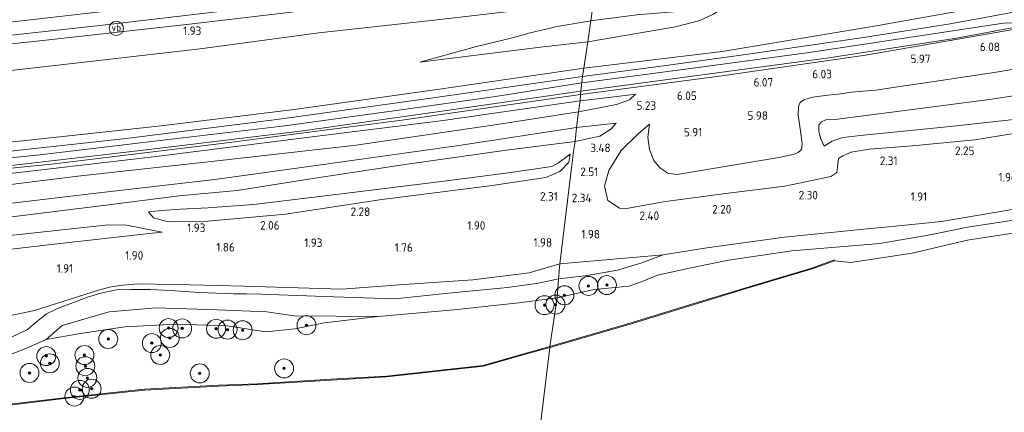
# Model space of a CAD drawing. Extents: x 130905 to 137824, y 412333 to 417928.
# Tile 13 of 256: x 131547 to 131755, y 413218 to 413301. Entities that reach past the tile are written whole.
import ezdxf
from ezdxf.enums import TextEntityAlignment as Align
from ezdxf.lldxf.tags import DXFTag

# ---------------------------------------------------------------- set-up
doc = ezdxf.new("R2010")
doc.units = 0
for name, color, linetype, lineweight in [('B-ME-GR-BOOM-S', 90, 'Continuous', 25), ('B-ME-GR-GRAS-GV', 60, 'Continuous', 13), ('B-ME-GR-MOERAS-GV', 120, 'Continuous', 13), ('B-ME-GW-TALUD_KRUIN-G', 90, 'Continuous', 18), ('B-ME-GW-TALUD_TEEN-G', 90, 'Continuous', 18), ('B-ME-IE-MEUBILAIR_WEGMEUBILAIR-S', 7, 'Continuous', 25), ('B-ME-IE-TERREINAFSCHEIDING_KUNSTMATIG_HEKWERK-G', 20, 'IE-TERREINAFSCHEIDING-KUNSTMATIG', 18), ('B-ME-OB-BESCHOEIING-GV', 7, 'Continuous', 18), ('B-ME-OB-OEVERVOORZIENING-G', 7, 'Continuous', 18), ('B-ME-OG-WATER_KANAAL-GV', 120, 'Continuous', 18), ('B-ME-VH-VERHARDING_ASFALT-GV', 252, 'Continuous', 18), ('B-ME-VH-VERHARDING_HALFVERHARDING-GV', 252, 'Continuous', 18), ('B-ME-WH-WINTERBED-G', 150, 'WH-WINTERBED', 18), ('X-XX-AL-HOOGTELABEL-S', 7, 'Continuous', 25)]:
    doc.layers.add(name, color=color, linetype=linetype, lineweight=lineweight)
doc.styles.add('NLCS-ISO', font='NLCS-ISO.ttf')
doc.styles.add('NLCS-ISO-ANNOTATIVE-T18', font='NLCS-ISO.ttf', dxfattribs={"height": 1.8})
doc.styles.get("Standard").update_dxf_attribs({"font": 'arial.ttf'})
doc.linetypes.add('IE-TERREINAFSCHEIDING-KUNSTMATIG', pattern='A,4,[82,NLCS.SHX,S=0.75,R=90,X=0,Y=0],4,-2', length=10)
tags = doc.linetypes.add('WH-WINTERBED', pattern='A,6,-3.5,["WB",Standard,S=1.8,R=0,X=-1.5,Y=-0.9],-3.5,6,-3.5,6,-3.5,6,-3.5,6,-3.5', length=51).pattern_tags.tags
tags[6] = DXFTag(74, 10)

# ---------------------------------------------------------------- blocks, each defined once
blk = doc.blocks.new('SAL-HOOGTELABEL-SO')
at = {"color": 0, "linetype": 'ByBlock', "lineweight": -2, "style": 'NLCS-ISO-ANNOTATIVE-T18'}
blk.add_attdef('HOOGTE', text='', height=1.8, dxfattribs=at).set_placement((2.79, 0), align=Align.RIGHT)
blk = doc.blocks.new('SIE-WEG_PAAL_VERKEERSBORD-SO')
at = {"color": 0, "linetype": 'ByBlock', "lineweight": 18}
blk.add_circle((0, 0), 1.5, dxfattribs=at)
at = {"color": 0, "linetype": 'ByBlock', "lineweight": 18, "style": 'NLCS-ISO'}
blk.add_text('vb', height=1.5, dxfattribs=at).set_placement((0, 0.13), align=Align.MIDDLE_CENTER)
blk = doc.blocks.new('SGR-BOOM_01-SO')
at = {"linetype": 'ByBlock', "lineweight": 18}
h = blk.add_hatch(color=0, dxfattribs=at)
h.dxf.hatch_style = 1
edge = h.paths.add_edge_path()
edge.add_arc((0, 0), 0.25, 0, 360)
at = {"color": 0, "linetype": 'ByBlock', "lineweight": 18}
for radius in [2, 0.25]:
    blk.add_circle((0, 0), radius, dxfattribs=at)

msp = doc.modelspace()

# ---------------------------------------------------------------- linework, layer by layer
at = {"layer": 'B-ME-GR-GRAS-GV'}
for points in [[(131370.188, 413281.566, 1.285), (131393.477, 413283.21, 1.266), (131416.767, 413284.853, 1.246), (131440.678, 413287.262, 1.262), (131464.588, 413289.672, 1.278), (131489.165, 413292.129, 1.301), (131513.741, 413294.587, 1.324), (131538.828, 413297.322, 1.333), (131563.916, 413300.058, 1.342), (131585.562, 413302.571, 1.375), (131607.208, 413305.084, 1.408), (131637.283, 413308.181, 1.407), (131645.977, 413307.314, 1.695), (131641.702, 413307, 1.866), (131606.751, 413303.138, 1.614), (131582.21, 413300.285, 1.504), (131552.551, 413296.95, 1.494), (131516.163, 413293.063, 1.494), (131486.244, 413289.916, 1.494), (131453.943, 413286.677, 1.494), (131418.63, 413283.569, 1.494), (131379.955, 413280.557, 1.494), (131359.166, 413279.204, 1.488)], [(131359.166, 413279.204, 1.488), (131379.955, 413280.557, 1.494), (131418.63, 413283.569, 1.494), (131453.943, 413286.677, 1.494), (131486.244, 413289.916, 1.494), (131516.163, 413293.063, 1.494), (131552.551, 413296.95, 1.494), (131582.21, 413300.285, 1.504), (131606.751, 413303.138, 1.614), (131641.702, 413307, 1.866), (131645.977, 413307.314, 1.695), (131668.042, 413305.112, 2.449), (131653.889, 413303.425, 2.422), (131633.764, 413301.113, 2.174), (131610.083, 413298.526, 2.103), (131585.061, 413295.133, 2.007), (131555.669, 413291.76, 1.876), (131528.106, 413288.674, 1.986), (131499.848, 413286.532, 1.879), (131475.561, 413284.592, 1.726), (131451.108, 413282.218, 1.776), (131424.707, 413279.813, 1.703), (131394.466, 413276.774, 1.79), (131362.099, 413274.42, 1.841)], [(131575.092, 413304.221, 1.27), (131541.236, 413300.297, 1.248), (131507.973, 413296.732, 1.252), (131470.868, 413292.893, 1.25), (131450.804, 413290.864, 1.238), (131430.741, 413288.836, 1.226), (131394.019, 413285.82, 1.218), (131358.196, 413283.436, 1.214)], [(131668.042, 413305.112, 2.449), (131667.44, 413301.02, 3.807), (131660.341, 413299.812, 3.896), (131654.69, 413298.466, 3.884), (131650.909, 413297.431, 3.933), (131643.371, 413295.633, 3.953), (131631.408, 413292.294, 4.159), (131657.407, 413295.522, 4.234), (131666.784, 413296.566, 4.179), (131665.974, 413291.057, 5.859), (131635.033, 413286.565, 6.08), (131604.891, 413282.323, 6.08), (131576.852, 413278.9, 6.07), (131547.674, 413275.727, 6.084), (131521.283, 413273.213, 6.082), (131495.439, 413270.693, 6.368), (131464.761, 413267.293, 6.024), (131430.653, 413264.603, 6), (131396.066, 413261.54, 6.012), (131358.645, 413258.987, 6.026)], [(131362.099, 413274.42, 1.841), (131394.466, 413276.774, 1.79), (131424.707, 413279.813, 1.703), (131451.108, 413282.218, 1.776), (131475.561, 413284.592, 1.726), (131499.848, 413286.532, 1.879), (131528.106, 413288.674, 1.986), (131555.669, 413291.76, 1.876), (131585.061, 413295.133, 2.007), (131610.083, 413298.526, 2.103), (131633.764, 413301.113, 2.174), (131653.889, 413303.425, 2.422)], [(131771.641, 413263.814, 1.854), (131741.377, 413258.71, 1.941), (131731.662, 413257.726, 1.962), (131724.306, 413257.02, 2.037), (131708.256, 413255.402, 1.962), (131691.94, 413253.151, 1.987), (131682.675, 413251.715, 1.962), (131660.933, 413249.817, 1.918), (131663.181, 413268.296, 2.404), (131663.815, 413273.493, 3.306), (131664.153, 413275.597, 3.693), (131669.377, 413276.713, 4.243), (131671.678, 413278.168, 4.443), (131672.816, 413279.416, 4.894), (131664.413, 413278.517, 4.896), (131664.877, 413281.866, 5.043), (131672.847, 413283.377, 5.218), (131675.583, 413284.389, 5.481), (131676.854, 413285.587, 5.749), (131671.832, 413284.906, 5.747), (131665.194, 413284.157, 5.921), (131665.258, 413285.493, 6.154), (131695.089, 413289.447, 6.274), (131725.402, 413293.777, 6.198), (131746.421, 413297.44, 6.243), (131767.441, 413301.104, 6.288)], [(131758.808, 413277.595, 2.187), (131748.413, 413275.944, 2.171), (131735.313, 413274.685, 2.425), (131726.144, 413273.97, 2.491), (131722.332, 413273.328, 2.482), (131720.571, 413272.582, 2.457), (131719.691, 413271.999, 2.469), (131719.497, 413270.155, 2.549), (131719.289, 413269.043, 2.562), (131718.027, 413268.195, 2.562), (131708.35, 413266.199, 2.562), (131695.902, 413264.644, 2.537), (131683.189, 413262.936, 2.524), (131674.937, 413261.442, 2.549), (131673.504, 413261.555, 2.549), (131671.027, 413263.131, 2.604), (131670.324, 413266.179, 2.767), (131671.278, 413269.474, 3.179), (131673.838, 413273.665, 4.067), (131677.453, 413277.17, 4.904), (131679.816, 413279.269, 5.329), (131679.447, 413276.512, 5.39), (131679.854, 413273.889, 5.543), (131680.721, 413271.56, 5.501), (131681.978, 413270.037, 5.523), (131683.681, 413268.89, 5.42), (131685.615, 413268.637, 5.346), (131689.05, 413269.163, 5.572), (131694.475, 413270.124, 5.666), (131707.081, 413272.219, 5.576), (131710.084, 413272.815, 5.599), (131711.162, 413273.24, 5.488), (131711.906, 413273.884, 5.504), (131712.023, 413275.098, 5.482), (131711.801, 413276.802, 5.627), (131711.163, 413281.205, 5.766), (131711.246, 413282.962, 5.859), (131711.595, 413283.806, 5.839), (131712.373, 413284.361, 5.818), (131714.194, 413284.907, 5.748), (131717.456, 413285.346, 5.805), (131720.096, 413285.606, 5.62), (131721.888, 413285.886, 5.652), (131723.898, 413286.157, 5.705), (131727.532, 413286.411, 5.643), (131731.676, 413287.006, 5.739), (131739.819, 413288.255, 5.708), (131752.893, 413290.169, 5.702), (131764.101, 413292.12, 5.908)], [(131764.101, 413292.12, 5.908), (131752.893, 413290.169, 5.702), (131739.819, 413288.255, 5.708), (131731.676, 413287.006, 5.739), (131727.532, 413286.411, 5.643), (131723.898, 413286.157, 5.705), (131721.888, 413285.886, 5.652), (131720.096, 413285.606, 5.62), (131717.456, 413285.346, 5.805), (131714.194, 413284.907, 5.748), (131712.373, 413284.361, 5.818), (131711.595, 413283.806, 5.839), (131711.246, 413282.962, 5.859), (131711.163, 413281.205, 5.766), (131711.801, 413276.802, 5.627), (131712.023, 413275.098, 5.482), (131711.906, 413273.884, 5.504), (131711.162, 413273.24, 5.488), (131710.084, 413272.815, 5.599), (131707.081, 413272.219, 5.576), (131694.475, 413270.124, 5.666), (131689.05, 413269.163, 5.572), (131685.615, 413268.637, 5.346), (131683.681, 413268.89, 5.42), (131681.978, 413270.037, 5.523), (131680.721, 413271.56, 5.501), (131679.854, 413273.889, 5.543), (131679.447, 413276.512, 5.39), (131679.816, 413279.269, 5.329), (131677.453, 413277.17, 4.904), (131673.838, 413273.665, 4.067), (131671.278, 413269.474, 3.179), (131670.324, 413266.179, 2.767), (131671.027, 413263.131, 2.604), (131673.504, 413261.555, 2.549), (131674.937, 413261.442, 2.549), (131683.189, 413262.936, 2.524), (131695.902, 413264.644, 2.537), (131708.35, 413266.199, 2.562), (131718.027, 413268.195, 2.562), (131719.289, 413269.043, 2.562), (131719.497, 413270.155, 2.549), (131719.691, 413271.999, 2.469), (131720.571, 413272.582, 2.457), (131722.332, 413273.328, 2.482), (131726.144, 413273.97, 2.491), (131735.313, 413274.685, 2.425), (131748.413, 413275.944, 2.171), (131758.808, 413277.595, 2.187)], [(131358.645, 413258.987, 6.026), (131396.066, 413261.54, 6.012), (131430.653, 413264.603, 6), (131464.761, 413267.293, 6.024), (131495.439, 413270.693, 6.368), (131521.283, 413273.213, 6.082), (131547.674, 413275.727, 6.084), (131576.852, 413278.9, 6.07), (131604.891, 413282.323, 6.08), (131635.033, 413286.565, 6.08), (131665.974, 413291.057, 5.859), (131665.718, 413289.287, 6.11), (131634.178, 413284.786, 6.034), (131601.258, 413280.212, 6.036), (131569.443, 413276.227, 6.064), (131538.545, 413272.827, 6.08), (131507.222, 413269.841, 6.054), (131474.401, 413266.745, 6.104), (131444.434, 413264.301, 6.038), (131410.658, 413261.438, 6.076), (131379.564, 413259.128, 6.084), (131357.917, 413257.44, 6.089)], [(131772.443, 413287.65, 3.596), (131751.548, 413284.418, 3.555), (131730.901, 413281.76, 3.538), (131719.442, 413280.276, 3.722), (131717.011, 413280.168, 3.775), (131716.089, 413279.734, 3.85), (131715.527, 413279.075, 3.85), (131715.552, 413277.707, 3.763), (131715.925, 413276.137, 3.713), (131716.665, 413274.627, 3.638), (131718.331, 413275.642, 3.502), (131720.553, 413276.402, 3.52), (131724.975, 413276.929, 3.245), (131743.244, 413278.715, 3.167), (131761.761, 413280.81, 2.994)], [(131761.761, 413280.81, 2.994), (131743.244, 413278.715, 3.167), (131724.975, 413276.929, 3.245), (131720.553, 413276.402, 3.52), (131718.331, 413275.642, 3.502), (131716.665, 413274.627, 3.638), (131715.925, 413276.137, 3.713), (131715.552, 413277.707, 3.763), (131715.527, 413279.075, 3.85), (131716.089, 413279.734, 3.85), (131717.011, 413280.168, 3.775), (131719.442, 413280.276, 3.722), (131730.901, 413281.76, 3.538), (131751.548, 413284.418, 3.555), (131772.443, 413287.65, 3.596)], [(131333.742, 413252.558, 6.082), (131372.418, 413255.337, 6.064), (131411.96, 413258.404, 6.062), (131451.139, 413261.808, 6.062), (131485.461, 413264.781, 6.06), (131513.405, 413267.469, 6.056), (131542.751, 413270.229, 6.058), (131574.869, 413273.975, 5.912), (131606.699, 413277.866, 5.988), (131637.5, 413282.182, 6.034), (131665.342, 413286.183, 6.094), (131665.258, 413285.493, 6.154), (131627.602, 413280.055, 5.974), (131589.603, 413275.163, 5.96), (131553.706, 413270.833, 6.042), (131520.258, 413267.519, 6.094), (131481.547, 413263.906, 6.124), (131461.35, 413262.182, 6.126), (131441.154, 413260.458, 6.128), (131420.051, 413258.624, 6.128), (131398.949, 413256.791, 6.128), (131363.354, 413254.129, 6.144)], [(131363.354, 413254.129, 6.144), (131398.949, 413256.791, 6.128), (131420.051, 413258.624, 6.128), (131441.154, 413260.458, 6.128), (131461.35, 413262.182, 6.126), (131481.547, 413263.906, 6.124), (131520.258, 413267.519, 6.094), (131553.706, 413270.833, 6.042), (131589.603, 413275.163, 5.96), (131627.602, 413280.055, 5.974), (131665.258, 413285.493, 6.154), (131665.194, 413284.157, 5.921), (131636.311, 413280.032, 5.79), (131607.551, 413276.392, 5.836), (131575.799, 413272.404, 5.834), (131546.846, 413269.038, 5.84), (131518.872, 413266.065, 5.836), (131489.58, 413263.333, 5.845), (131454.189, 413260.076, 5.926), (131429.504, 413258.02, 5.915), (131397.563, 413255.631, 6.006), (131366.207, 413253.074, 6.013)], [(131366.207, 413253.074, 6.013), (131397.563, 413255.631, 6.006), (131429.504, 413258.02, 5.915), (131454.189, 413260.076, 5.926), (131489.58, 413263.333, 5.845), (131518.872, 413266.065, 5.836), (131546.846, 413269.038, 5.84), (131575.799, 413272.404, 5.834), (131607.551, 413276.392, 5.836), (131636.311, 413280.032, 5.79), (131665.194, 413284.157, 5.921), (131664.877, 413281.866, 5.043), (131647.681, 413279.152, 4.948), (131617.933, 413274.826, 5.056), (131589.27, 413271.569, 5.021), (131559.271, 413268.239, 4.912), (131529.272, 413264.526, 4.802), (131498.174, 413261.401, 4.689), (131460.364, 413258.325, 4.943), (131425.723, 413255.445, 4.847), (131390.08, 413252.367, 5.182), (131359.127, 413249.833, 5.176)], [(131359.127, 413249.833, 5.176), (131390.08, 413252.367, 5.182), (131425.723, 413255.445, 4.847), (131460.364, 413258.325, 4.943), (131498.174, 413261.401, 4.689), (131529.272, 413264.526, 4.802), (131559.271, 413268.239, 4.912), (131589.27, 413271.569, 5.021), (131617.933, 413274.826, 5.056), (131647.681, 413279.152, 4.948), (131664.877, 413281.866, 5.043), (131664.413, 413278.517, 4.896), (131639.62, 413274.752, 4.824), (131612.52, 413270.935, 4.76), (131588.16, 413267.547, 4.752), (131563.133, 413264.713, 4.754), (131534.675, 413261.284, 4.738), (131507.344, 413258.624, 4.524), (131483.171, 413256.735, 4.722), (131465.007, 413255.132, 4.686), (131441.538, 413253.286, 4.746), (131415.415, 413251.35, 4.871), (131391.67, 413249.21, 4.962), (131368.673, 413247.387, 4.986)], [(131534.675, 413261.284, 4.738), (131563.133, 413264.713, 4.754), (131588.16, 413267.547, 4.752), (131612.52, 413270.935, 4.76), (131639.62, 413274.752, 4.824), (131664.413, 413278.517, 4.896), (131664.153, 413275.597, 3.693), (131650.191, 413273.819, 3.593), (131628.711, 413270.77, 3.646), (131609.754, 413267.925, 3.616), (131592.863, 413265.272, 3.686), (131580.652, 413264.093, 3.662), (131565.742, 413262.201, 3.652), (131541.913, 413259.25, 3.676)], [(131541.913, 413259.25, 3.676), (131565.742, 413262.201, 3.652), (131580.652, 413264.093, 3.662), (131592.863, 413265.272, 3.686), (131609.754, 413267.925, 3.616), (131628.711, 413270.77, 3.646), (131650.191, 413273.819, 3.593), (131664.153, 413275.597, 3.693), (131663.815, 413273.493, 3.306), (131663.181, 413268.296, 2.404), (131660.933, 413249.817, 1.918), (131654.47, 413247.918, 1.918), (131642.551, 413246.422, 1.743), (131627.034, 413245.376, 1.601), (131614.947, 413244.457, 1.484), (131594.245, 413245.051, 1.772), (131588.832, 413245.193, 1.794), (131582.92, 413245.366, 1.85), (131572.045, 413245.571, 1.956), (131568.732, 413245.286, 1.935), (131566.33, 413244.97, 1.908), (131563.843, 413244.273, 1.946), (131550.172, 413239.918, 1.946), (131526.553, 413235.035, 1.89)], [(131759.366, 413259.391, 0.756), (131746.855, 413257.495, 0.756), (131738.988, 413255.901, 0.794), (131728.383, 413254.106, 0.7), (131709.818, 413252.516, 0.7), (131696.471, 413250.537, 0.7), (131688.879, 413249.017, 0.7), (131681.536, 413247.388, 0.7), (131678.602, 413246.203, 0.7), (131675.522, 413245.089, 0.7), (131668.119, 413244.362, 0.7), (131660.385, 413242.606, 0.7), (131660.662, 413246.611, 1.537), (131666.25, 413247.244, 1.599), (131673.105, 413248.474, 1.737), (131678.213, 413250.007, 1.837), (131682.675, 413251.715, 1.962), (131691.94, 413253.151, 1.987), (131708.256, 413255.402, 1.962), (131724.306, 413257.02, 2.037), (131731.662, 413257.726, 1.962), (131741.377, 413258.71, 1.941), (131771.641, 413263.814, 1.854)], [(131353.371, 413234.674, 2.163), (131382.129, 413236.764, 2.163), (131407.592, 413238.369, 2.063), (131436.314, 413240.95, 2.026), (131464.905, 413243.215, 1.926), (131487.166, 413245.449, 1.901), (131509.605, 413248.5, 1.988), (131531.822, 413251.305, 2.113), (131554.914, 413253.988, 2.138), (131574.336, 413256.204, 2.201), (131577.056, 413256.475, 2.213), (131569.201, 413257.983, 2.986), (131565.073, 413257.949, 3.074), (131541.059, 413255.366, 3.011), (131512.275, 413252.079, 3.061), (131480.338, 413248.542, 3.061), (131455.163, 413246.031, 3.024), (131423.749, 413242.939, 3.049), (131388.798, 413240.232, 3.086), (131357.457, 413237.823, 3.111)], [(131526.553, 413235.035, 1.89), (131550.172, 413239.918, 1.946), (131563.843, 413244.273, 1.946), (131566.33, 413244.97, 1.908), (131568.732, 413245.286, 1.935), (131572.045, 413245.571, 1.956), (131582.92, 413245.366, 1.85), (131588.832, 413245.193, 1.794), (131594.245, 413245.051, 1.772), (131614.947, 413244.457, 1.484), (131627.034, 413245.376, 1.601), (131642.551, 413246.422, 1.743), (131654.47, 413247.918, 1.918), (131660.933, 413249.817, 1.918), (131660.662, 413246.611, 1.537), (131656.435, 413245.712, 1.537), (131649.904, 413244.796, 1.512), (131638.158, 413243.698, 1.574), (131626.1, 413242.425, 1.499), (131613.201, 413242.813, 1.449), (131597.911, 413243.367, 1.637), (131594.819, 413243.461, 1.699), (131592.167, 413243.487, 1.654), (131584.899, 413243.713, 1.788), (131578.768, 413244.14, 1.858), (131574.517, 413244.404, 1.744), (131570.552, 413244.359, 1.843), (131567.441, 413244.28, 1.886), (131564.402, 413243.668, 2.026), (131561.531, 413242.855, 2.02), (131558.555, 413241.681, 1.994), (131556.24, 413240.837, 1.99), (131554.693, 413240.244, 1.978), (131552.643, 413239.258, 1.902), (131550.9, 413237.846, 1.86), (131548.642, 413235.927, 1.836), (131545.008, 413234.212, 1.93)], [(131545.008, 413234.212, 1.93), (131548.642, 413235.927, 1.836), (131550.9, 413237.846, 1.86), (131552.643, 413239.258, 1.902), (131554.693, 413240.244, 1.978), (131556.24, 413240.837, 1.99), (131558.555, 413241.681, 1.994), (131561.531, 413242.855, 2.02), (131564.402, 413243.668, 2.026), (131567.441, 413244.28, 1.886), (131570.552, 413244.359, 1.843), (131574.517, 413244.404, 1.744), (131578.768, 413244.14, 1.858), (131584.899, 413243.713, 1.788), (131592.167, 413243.487, 1.654), (131594.819, 413243.461, 1.699), (131597.911, 413243.367, 1.637), (131613.201, 413242.813, 1.449), (131626.1, 413242.425, 1.499), (131638.158, 413243.698, 1.574), (131649.904, 413244.796, 1.512), (131656.435, 413245.712, 1.537), (131660.662, 413246.611, 1.537), (131660.385, 413242.606, 0.7), (131652.289, 413241.542, 0.7), (131638.586, 413240.111, 0.7), (131622.625, 413238.684, 0.7), (131604.905, 413238.842, 1.305), (131599.107, 413239.654, 1.355), (131588.638, 413240.09, 1.368), (131575.854, 413240.532, 1.318), (131565.904, 413239.691, 1.33), (131555.966, 413236.798, 1.305), (131552.564, 413233.846, 0.7), (131548.637, 413232.081, 0.789), (131545.416, 413230.784, 0.789)]]:
    msp.add_polyline3d(points, dxfattribs=at)
for points in [[(131695.089, 413289.447, 6.274), (131665.258, 413285.493, 6.154), (131665.342, 413286.183, 6.094), (131691.497, 413289.712, 6.122), (131717.653, 413293.241, 6.149), (131744.558, 413297.361, 6.137), (131763.487, 413300.901, 6.111), (131782.446, 413305.143, 5.899), (131784.896, 413305.188, 5.912), (131767.441, 413301.104, 6.288), (131746.421, 413297.44, 6.243), (131725.402, 413293.777, 6.198)], [(131682.777, 413291.521, 6.205), (131665.718, 413289.287, 6.11), (131665.974, 413291.057, 5.859), (131695.155, 413294.536, 6.178), (131728.021, 413300.075, 6.274), (131753.718, 413304.612, 5.926), (131767.755, 413304.872, 6.043), (131743.187, 413300.366, 6.175), (131725.437, 413297.616, 6.157), (131700.593, 413294.007, 6.203)], [(131753.718, 413304.612, 5.926), (131728.021, 413300.075, 6.274), (131695.155, 413294.536, 6.178), (131665.974, 413291.057, 5.859), (131666.784, 413296.566, 4.179), (131685.289, 413299.771, 4.107), (131690.403, 413301.11, 4.095), (131693.305, 413302.421, 4.02), (131695.217, 413303.744, 4.02), (131677.17, 413302.264, 3.92), (131667.44, 413301.02, 3.807), (131668.042, 413305.112, 2.449), (131669.34, 413304.952, 2.687)], [(131685.289, 413299.771, 4.107), (131666.784, 413296.566, 4.179), (131667.44, 413301.02, 3.807), (131677.17, 413302.264, 3.92), (131695.217, 413303.744, 4.02), (131693.305, 413302.421, 4.02), (131690.403, 413301.11, 4.095)], [(131657.407, 413295.522, 4.234), (131631.408, 413292.294, 4.159), (131643.371, 413295.633, 3.953), (131650.909, 413297.431, 3.933), (131654.69, 413298.466, 3.884), (131660.341, 413299.812, 3.896), (131667.44, 413301.02, 3.807), (131666.784, 413296.566, 4.179)], [(131672.847, 413283.377, 5.218), (131664.877, 413281.866, 5.043), (131665.194, 413284.157, 5.921), (131671.832, 413284.906, 5.747), (131676.854, 413285.587, 5.749), (131675.583, 413284.389, 5.481)], [(131669.377, 413276.713, 4.243), (131664.153, 413275.597, 3.693), (131664.413, 413278.517, 4.896), (131672.816, 413279.416, 4.894), (131671.678, 413278.168, 4.443)], [(131586.716, 413258.785, 2.408), (131578.321, 413258.651, 2.496), (131575.226, 413259.472, 2.708), (131574.151, 413260.783, 2.999), (131577.02, 413261.009, 3.116), (131580.866, 413261.301, 3.152), (131586.778, 413261.584, 3.195), (131596.404, 413262.312, 3.131), (131621.731, 413265.412, 3.233), (131638.16, 413267.398, 3.371), (131649.539, 413268.914, 3.396), (131659.194, 413270.32, 3.383), (131660.613, 413271.076, 3.371), (131663.059, 413272.88, 3.371), (131662.795, 413271.233, 2.958), (131660.926, 413269.222, 2.658), (131657.968, 413267.964, 2.608), (131646.139, 413266.207, 2.483), (131623.385, 413263.346, 2.446), (131603.089, 413260.293, 2.471)], [(131575.226, 413259.472, 2.708), (131578.321, 413258.651, 2.496), (131586.716, 413258.785, 2.408), (131603.089, 413260.293, 2.471), (131623.385, 413263.346, 2.446), (131646.139, 413266.207, 2.483), (131657.968, 413267.964, 2.608), (131660.926, 413269.222, 2.658), (131662.795, 413271.233, 2.958), (131663.059, 413272.88, 3.371), (131660.613, 413271.076, 3.371), (131659.194, 413270.32, 3.383), (131649.539, 413268.914, 3.396), (131638.16, 413267.398, 3.371), (131621.731, 413265.412, 3.233), (131596.404, 413262.312, 3.131), (131586.778, 413261.584, 3.195), (131580.866, 413261.301, 3.152), (131577.02, 413261.009, 3.116), (131574.151, 413260.783, 2.999)], [(131319.434, 413232.447, 2.163), (131292.312, 413231.13, 2.226), (131292.668, 413234.236, 3.224), (131325.589, 413235.869, 3.174), (131357.457, 413237.823, 3.111), (131388.798, 413240.232, 3.086), (131423.749, 413242.939, 3.049), (131455.163, 413246.031, 3.024), (131480.338, 413248.542, 3.061), (131512.275, 413252.079, 3.061), (131541.059, 413255.366, 3.011), (131565.073, 413257.949, 3.074), (131569.201, 413257.983, 2.986), (131577.056, 413256.475, 2.213), (131574.336, 413256.204, 2.201), (131554.914, 413253.988, 2.138), (131531.822, 413251.305, 2.113), (131509.605, 413248.5, 1.988), (131487.166, 413245.449, 1.901), (131464.905, 413243.215, 1.926), (131436.314, 413240.95, 2.026), (131407.592, 413238.369, 2.063), (131382.129, 413236.764, 2.163), (131353.371, 413234.674, 2.163)], [(131666.25, 413247.244, 1.599), (131660.662, 413246.611, 1.537), (131660.933, 413249.817, 1.918), (131682.675, 413251.715, 1.962), (131678.213, 413250.007, 1.837), (131673.105, 413248.474, 1.737)], [(131611.193, 413237.34, 0.7), (131605.121, 413236.049, 0.7), (131598.927, 413235.433, 0.7), (131590.735, 413236.72, 0.7), (131579.921, 413237.05, 0.7), (131569.156, 413236.501, 0.7), (131559.82, 413235.077, 0.7), (131552.564, 413233.846, 0.7), (131555.966, 413236.798, 1.305), (131565.904, 413239.691, 1.33), (131575.854, 413240.532, 1.318), (131588.638, 413240.09, 1.368), (131599.107, 413239.654, 1.355), (131604.905, 413238.842, 1.305), (131622.625, 413238.684, 0.7)]]:
    msp.add_polyline3d(points, close=True, dxfattribs=at)
at = {"layer": 'B-ME-GR-MOERAS-GV'}
for points in [[(131764.133, 413257.431, 0.7), (131746.862, 413254.758, 0.7), (131735.173, 413252.011, 0.7), (131722.294, 413250.056, 0.7), (131718.839, 413250.455, 0.7), (131718.758, 413250.636, 0.7), (131714.275, 413248.975, 0.7), (131700.87, 413244.968, 0.7), (131687.348, 413240.851, 0.7), (131676.169, 413237.387, 0.7), (131658.776, 413232.347, 0.7), (131660.385, 413242.606, 0.7), (131668.119, 413244.362, 0.7), (131675.522, 413245.089, 0.7), (131678.602, 413246.203, 0.7), (131681.536, 413247.388, 0.7), (131688.879, 413249.017, 0.7), (131696.471, 413250.537, 0.7), (131709.818, 413252.516, 0.7), (131728.383, 413254.106, 0.7), (131738.988, 413255.901, 0.794), (131746.855, 413257.495, 0.756), (131759.366, 413259.391, 0.756)], [(131545.416, 413230.784, 0.789), (131548.637, 413232.081, 0.789), (131552.564, 413233.846, 0.7), (131559.82, 413235.077, 0.7), (131569.156, 413236.501, 0.7), (131579.921, 413237.05, 0.7), (131590.735, 413236.72, 0.7), (131598.927, 413235.433, 0.7), (131605.121, 413236.049, 0.7), (131611.193, 413237.34, 0.7), (131622.625, 413238.684, 0.7), (131638.586, 413240.111, 0.7), (131652.289, 413241.542, 0.7), (131660.385, 413242.606, 0.7), (131658.776, 413232.347, 0.7), (131652.853, 413230.699, 0.7), (131644.779, 413228.374, 0.7), (131624.376, 413226.136, 0.7), (131612.691, 413225.46, 0.7), (131597.154, 413224.515, 0.7), (131588.985, 413224.205, 0.7), (131573.316, 413223.341, 0.7), (131556.922, 413221.628, 0.7), (131540.745, 413219.705, 0.7)]]:
    msp.add_polyline3d(points, dxfattribs=at)
at = {"layer": 'B-ME-GW-TALUD_KRUIN-G'}
for points in [[(131753.718, 413304.612, 5.926), (131728.021, 413300.075, 6.274), (131695.155, 413294.536, 6.178), (131665.974, 413291.057, 5.859)], [(131667.44, 413301.02, 3.807), (131677.17, 413302.264, 3.92), (131695.217, 413303.744, 4.02)], [(131631.408, 413292.294, 4.159), (131643.371, 413295.633, 3.953), (131650.909, 413297.431, 3.933), (131654.69, 413298.466, 3.884), (131660.341, 413299.812, 3.896), (131667.44, 413301.02, 3.807)], [(131895.503, 413298.269, 3.104), (131895.037, 413298.814, 2.945), (131894.208, 413299.198, 2.934), (131893, 413299.55, 3.119), (131891.838, 413299.711, 2.989), (131890.254, 413299.786, 3.143), (131880.11, 413298.938, 3.066), (131871.157, 413298.036, 2.895), (131854.988, 413296.059, 2.936), (131834.146, 413292.229, 3.063), (131828.77, 413291.402, 3.002), (131825.185, 413290.818, 3.141), (131820.48, 413290.12, 3.034), (131816.501, 413289.45, 3.069), (131801.519, 413286.959, 3.101), (131780.612, 413283.62, 3.112), (131761.761, 413280.81, 2.994), (131743.244, 413278.715, 3.167), (131724.975, 413276.929, 3.245), (131720.553, 413276.402, 3.52), (131718.331, 413275.642, 3.502), (131716.665, 413274.627, 3.638)], [(131764.101, 413292.12, 5.908), (131752.893, 413290.169, 5.702), (131739.819, 413288.255, 5.708), (131731.676, 413287.006, 5.739), (131727.532, 413286.411, 5.643), (131723.898, 413286.157, 5.705), (131721.888, 413285.886, 5.652), (131720.096, 413285.606, 5.62), (131717.456, 413285.346, 5.805), (131714.194, 413284.907, 5.748), (131712.373, 413284.361, 5.818), (131711.595, 413283.806, 5.839), (131711.246, 413282.962, 5.859), (131711.163, 413281.205, 5.766), (131711.801, 413276.802, 5.627), (131712.023, 413275.098, 5.482), (131711.906, 413273.884, 5.504), (131711.162, 413273.24, 5.488), (131710.084, 413272.815, 5.599), (131707.081, 413272.219, 5.576), (131694.475, 413270.124, 5.666), (131689.05, 413269.163, 5.572), (131685.615, 413268.637, 5.346), (131683.681, 413268.89, 5.42), (131681.978, 413270.037, 5.523), (131680.721, 413271.56, 5.501), (131679.854, 413273.889, 5.543), (131679.447, 413276.512, 5.39), (131679.816, 413279.269, 5.329)], [(131295.496, 413254.994, 6.108), (131322.545, 413256.863, 6.026), (131358.645, 413258.987, 6.026), (131396.066, 413261.54, 6.012), (131430.653, 413264.603, 6), (131464.761, 413267.293, 6.024), (131495.439, 413270.693, 6.368), (131521.283, 413273.213, 6.082), (131547.674, 413275.727, 6.084), (131576.852, 413278.9, 6.07), (131604.891, 413282.323, 6.08), (131635.033, 413286.565, 6.08), (131665.974, 413291.057, 5.859)], [(131676.854, 413285.587, 5.749), (131671.832, 413284.906, 5.747), (131665.194, 413284.157, 5.921)], [(131665.194, 413284.157, 5.921), (131636.311, 413280.032, 5.79), (131607.551, 413276.392, 5.836), (131575.799, 413272.404, 5.834), (131546.846, 413269.038, 5.84), (131518.872, 413266.065, 5.836), (131489.58, 413263.333, 5.845), (131454.189, 413260.076, 5.926), (131429.504, 413258.02, 5.915), (131397.563, 413255.631, 6.006), (131366.207, 413253.074, 6.013), (131330.857, 413250.434, 6.058), (131301.329, 413248.668, 6.06), (131294.57, 413248.118, 6.06)], [(131664.413, 413278.517, 4.896), (131672.816, 413279.416, 4.894)], [(131664.413, 413278.517, 4.896), (131639.62, 413274.752, 4.824), (131612.52, 413270.935, 4.76), (131588.16, 413267.547, 4.752), (131563.133, 413264.713, 4.754), (131534.675, 413261.284, 4.738), (131507.344, 413258.624, 4.524), (131483.171, 413256.735, 4.722), (131465.007, 413255.132, 4.686), (131441.538, 413253.286, 4.746), (131415.415, 413251.35, 4.871), (131391.67, 413249.21, 4.962), (131368.673, 413247.387, 4.986), (131345.599, 413245.502, 4.916), (131318.077, 413243.796, 4.914), (131293.753, 413242.056, 4.882)], [(131574.151, 413260.783, 2.999), (131577.02, 413261.009, 3.116), (131580.866, 413261.301, 3.152), (131586.778, 413261.584, 3.195), (131596.404, 413262.312, 3.131), (131621.731, 413265.412, 3.233), (131638.16, 413267.398, 3.371), (131649.539, 413268.914, 3.396), (131659.194, 413270.32, 3.383), (131660.613, 413271.076, 3.371), (131663.059, 413272.88, 3.371)], [(131771.641, 413263.814, 1.854), (131741.377, 413258.71, 1.941), (131731.662, 413257.726, 1.962), (131724.306, 413257.02, 2.037), (131708.256, 413255.402, 1.962), (131691.94, 413253.151, 1.987), (131682.675, 413251.715, 1.962), (131678.213, 413250.007, 1.837), (131673.105, 413248.474, 1.737), (131666.25, 413247.244, 1.599), (131660.662, 413246.611, 1.537)], [(131292.668, 413234.236, 3.224), (131325.589, 413235.869, 3.174), (131357.457, 413237.823, 3.111), (131388.798, 413240.232, 3.086), (131423.749, 413242.939, 3.049), (131455.163, 413246.031, 3.024), (131480.338, 413248.542, 3.061), (131512.275, 413252.079, 3.061), (131541.059, 413255.366, 3.011), (131565.073, 413257.949, 3.074), (131569.201, 413257.983, 2.986), (131577.056, 413256.475, 2.213)], [(131545.008, 413234.212, 1.93), (131548.642, 413235.927, 1.836), (131550.9, 413237.846, 1.86), (131552.643, 413239.258, 1.902), (131554.693, 413240.244, 1.978), (131556.24, 413240.837, 1.99), (131558.555, 413241.681, 1.994), (131561.531, 413242.855, 2.02), (131564.402, 413243.668, 2.026), (131567.441, 413244.28, 1.886), (131570.552, 413244.359, 1.843), (131574.517, 413244.404, 1.744), (131578.768, 413244.14, 1.858), (131584.899, 413243.713, 1.788), (131592.167, 413243.487, 1.654), (131594.819, 413243.461, 1.699), (131597.911, 413243.367, 1.637), (131613.201, 413242.813, 1.449), (131626.1, 413242.425, 1.499), (131638.158, 413243.698, 1.574), (131649.904, 413244.796, 1.512), (131656.435, 413245.712, 1.537), (131660.662, 413246.611, 1.537)]]:
    msp.add_polyline3d(points, dxfattribs=at)
at = {"layer": 'B-ME-GW-TALUD_TEEN-G'}
for points in [[(131888.918, 413307.086, 3.571), (131888.287, 413305.843, 3.651), (131887.443, 413305.009, 3.519), (131886.09, 413304.512, 3.582), (131884.313, 413304.171, 3.469), (131881.472, 413304.09, 3.443), (131878.676, 413304.08, 3.536), (131872.738, 413303.992, 3.561), (131864.808, 413303.08, 3.457), (131842.891, 413299.425, 3.295), (131820.43, 413295.334, 3.526), (131796.094, 413291.007, 3.588), (131772.443, 413287.65, 3.596), (131751.548, 413284.418, 3.555), (131730.901, 413281.76, 3.538), (131719.442, 413280.276, 3.722)], [(131668.042, 413305.112, 2.449), (131653.889, 413303.425, 2.422), (131633.764, 413301.113, 2.174), (131610.083, 413298.526, 2.103), (131585.061, 413295.133, 2.007), (131555.669, 413291.76, 1.876), (131528.106, 413288.674, 1.986), (131499.848, 413286.532, 1.879), (131475.561, 413284.592, 1.726), (131451.108, 413282.218, 1.776), (131424.707, 413279.813, 1.703), (131394.466, 413276.774, 1.79), (131362.099, 413274.42, 1.841), (131328.6, 413272.349, 1.871), (131297.527, 413270.053, 2.014)], [(131695.217, 413303.744, 4.02), (131693.305, 413302.421, 4.02), (131690.403, 413301.11, 4.095), (131685.289, 413299.771, 4.107), (131666.784, 413296.566, 4.179)], [(131728.383, 413254.106, 0.7), (131738.988, 413255.901, 0.794), (131746.855, 413257.495, 0.756), (131759.366, 413259.391, 0.756), (131772.61, 413261.884, 0.831), (131790.683, 413264.766, 0.944), (131808.353, 413268.444, 1.044), (131824.756, 413271.525, 0.881), (131840.877, 413274.726, 0.906), (131858.232, 413278.115, 0.994), (131874.016, 413281.016, 0.931), (131893.453, 413284.71, 0.819), (131911.523, 413287.957, 0.669), (131913.571, 413288.809, 0.719), (131916.633, 413289.604, 0.831), (131926.517, 413291.218, 0.956), (131940.898, 413293.15, 1.094), (131950.807, 413293.875, 0.956), (131953.799, 413294.637, 0.981), (131956.172, 413295.699, 0.944), (131961.163, 413298.135, 1.031), (131967.885, 413300.349, 0.968)], [(131722.332, 413273.328, 2.482), (131726.144, 413273.97, 2.491), (131735.313, 413274.685, 2.425), (131748.413, 413275.944, 2.171), (131758.808, 413277.595, 2.187), (131768.333, 413279.174, 2.334), (131778.451, 413280.816, 2.262), (131785.496, 413282.033, 2.213), (131794.026, 413283.513, 2.375), (131811.058, 413286.452, 2.533), (131828.915, 413289.148, 2.303), (131843.642, 413292.096, 2.503), (131865.512, 413295.45, 2.454), (131880.953, 413297.217, 2.463), (131887.048, 413297.574, 2.8), (131893.82, 413298.026, 2.585), (131895.503, 413298.269, 3.104)], [(131666.784, 413296.566, 4.179), (131657.407, 413295.522, 4.234), (131631.408, 413292.294, 4.159)], [(131664.877, 413281.866, 5.043), (131672.847, 413283.377, 5.218), (131675.583, 413284.389, 5.481), (131676.854, 413285.587, 5.749)], [(131294.239, 413245.661, 5.212), (131325.071, 413247.673, 5.19), (131359.127, 413249.833, 5.176), (131390.08, 413252.367, 5.182), (131425.723, 413255.445, 4.847), (131460.364, 413258.325, 4.943), (131498.174, 413261.401, 4.689), (131529.272, 413264.526, 4.802), (131559.271, 413268.239, 4.912), (131589.27, 413271.569, 5.021), (131617.933, 413274.826, 5.056), (131647.681, 413279.152, 4.948), (131664.877, 413281.866, 5.043)], [(131672.816, 413279.416, 4.894), (131671.678, 413278.168, 4.443), (131669.377, 413276.713, 4.243), (131664.153, 413275.597, 3.693)], [(131722.332, 413273.328, 2.482), (131720.571, 413272.582, 2.457), (131719.691, 413271.999, 2.469), (131719.497, 413270.155, 2.549), (131719.289, 413269.043, 2.562), (131718.027, 413268.195, 2.562), (131708.35, 413266.199, 2.562), (131695.902, 413264.644, 2.537), (131683.189, 413262.936, 2.524), (131674.937, 413261.442, 2.549), (131673.504, 413261.555, 2.549), (131671.027, 413263.131, 2.604), (131670.324, 413266.179, 2.767), (131671.278, 413269.474, 3.179), (131673.838, 413273.665, 4.067), (131677.453, 413277.17, 4.904), (131679.816, 413279.269, 5.329)], [(131716.665, 413274.627, 3.638), (131715.925, 413276.137, 3.713), (131715.552, 413277.707, 3.763), (131715.527, 413279.075, 3.85), (131716.089, 413279.734, 3.85), (131717.011, 413280.168, 3.775), (131719.442, 413280.276, 3.722)], [(131293.339, 413238.978, 3.552), (131322.715, 413241.189, 3.432), (131354.294, 413243.127, 3.415), (131382.93, 413245.242, 3.51), (131411.292, 413246.78, 3.612), (131438.304, 413249.582, 3.532), (131468.92, 413252.676, 3.353), (131496.326, 413254.322, 3.402), (131519.576, 413256.804, 3.604), (131541.913, 413259.25, 3.676), (131565.742, 413262.201, 3.652), (131580.652, 413264.093, 3.662), (131592.863, 413265.272, 3.686), (131609.754, 413267.925, 3.616), (131628.711, 413270.77, 3.646), (131650.191, 413273.819, 3.593), (131664.153, 413275.597, 3.693)], [(131663.059, 413272.88, 3.371), (131662.795, 413271.233, 2.958), (131660.926, 413269.222, 2.658), (131657.968, 413267.964, 2.608), (131646.139, 413266.207, 2.483), (131623.385, 413263.346, 2.446), (131603.089, 413260.293, 2.471), (131586.716, 413258.785, 2.408), (131578.321, 413258.651, 2.496), (131575.226, 413259.472, 2.708), (131574.151, 413260.783, 2.999)], [(131292.312, 413231.13, 2.226), (131319.434, 413232.447, 2.163), (131353.371, 413234.674, 2.163), (131382.129, 413236.764, 2.163), (131407.592, 413238.369, 2.063), (131436.314, 413240.95, 2.026), (131464.905, 413243.215, 1.926), (131487.166, 413245.449, 1.901), (131509.605, 413248.5, 1.988), (131531.822, 413251.305, 2.113), (131554.914, 413253.988, 2.138), (131574.336, 413256.204, 2.201), (131577.056, 413256.475, 2.213)], [(131660.385, 413242.606, 0.7), (131668.119, 413244.362, 0.7), (131675.522, 413245.089, 0.7), (131678.602, 413246.203, 0.7), (131681.536, 413247.388, 0.7), (131688.879, 413249.017, 0.7), (131696.471, 413250.537, 0.7), (131709.818, 413252.516, 0.7), (131728.383, 413254.106, 0.7)], [(131660.385, 413242.606, 0.7), (131652.289, 413241.542, 0.7), (131638.586, 413240.111, 0.7), (131622.625, 413238.684, 0.7), (131611.193, 413237.34, 0.7), (131605.121, 413236.049, 0.7), (131598.927, 413235.433, 0.7), (131590.735, 413236.72, 0.7), (131579.921, 413237.05, 0.7), (131569.156, 413236.501, 0.7), (131559.82, 413235.077, 0.7), (131552.564, 413233.846, 0.7), (131548.637, 413232.081, 0.789), (131545.416, 413230.784, 0.789)]]:
    msp.add_polyline3d(points, dxfattribs=at)
at = {"layer": 'B-ME-IE-TERREINAFSCHEIDING_KUNSTMATIG_HEKWERK-G'}
for points in [[(131298.25, 413275.447, 1.534), (131318.314, 413276.649, 1.508), (131338.378, 413277.852, 1.482), (131359.166, 413279.204, 1.488), (131379.955, 413280.557, 1.494), (131418.63, 413283.569, 1.494), (131453.943, 413286.677, 1.494), (131486.244, 413289.916, 1.494), (131516.163, 413293.063, 1.494), (131552.551, 413296.95, 1.494), (131582.21, 413300.285, 1.504), (131606.751, 413303.138, 1.614), (131641.702, 413307, 1.866), (131645.977, 413307.314, 1.695)], [(131784.896, 413305.188, 5.912), (131767.441, 413301.104, 6.288), (131746.421, 413297.44, 6.243), (131725.402, 413293.777, 6.198), (131695.089, 413289.447, 6.274), (131665.258, 413285.493, 6.154)], [(131665.258, 413285.493, 6.154), (131627.602, 413280.055, 5.974), (131589.603, 413275.163, 5.96), (131553.706, 413270.833, 6.042), (131520.258, 413267.519, 6.094), (131481.547, 413263.906, 6.124), (131461.35, 413262.182, 6.126), (131441.154, 413260.458, 6.128), (131420.051, 413258.624, 6.128), (131398.949, 413256.791, 6.128), (131363.354, 413254.129, 6.144), (131325.06, 413251.452, 6.134), (131294.769, 413249.595, 6.134)], [(131660.933, 413249.817, 1.918), (131682.675, 413251.715, 1.962)], [(131594.245, 413245.051, 1.772), (131614.947, 413244.457, 1.484), (131627.034, 413245.376, 1.601), (131642.551, 413246.422, 1.743), (131654.47, 413247.918, 1.918), (131660.933, 413249.817, 1.918)], [(131594.245, 413245.051, 1.772), (131588.832, 413245.193, 1.794), (131582.92, 413245.366, 1.85), (131572.045, 413245.571, 1.956), (131568.732, 413245.286, 1.935), (131566.33, 413244.97, 1.908), (131563.843, 413244.273, 1.946), (131550.172, 413239.918, 1.946), (131526.553, 413235.035, 1.89)]]:
    msp.add_polyline3d(points, dxfattribs=at)
at = {"layer": 'B-ME-OB-BESCHOEIING-GV'}
msp.add_polyline3d([(131676.226, 413237.195, 0.7), (131658.831, 413232.155, 0.7), (131658.776, 413232.347, 0.7), (131676.169, 413237.387, 0.7), (131687.348, 413240.851, 0.7), (131700.87, 413244.968, 0.7), (131714.275, 413248.975, 0.7), (131718.758, 413250.636, 0.7), (131718.839, 413250.455, 0.7), (131714.332, 413248.783, 0.7), (131700.928, 413244.777, 0.7), (131687.407, 413240.66, 0.7)], close=True, dxfattribs=at)
msp.add_polyline3d([(131540.745, 413219.705, 0.7), (131556.922, 413221.628, 0.7), (131573.316, 413223.341, 0.7), (131588.985, 413224.205, 0.7), (131597.154, 413224.515, 0.7), (131612.691, 413225.46, 0.7), (131624.376, 413226.136, 0.7), (131644.779, 413228.374, 0.7), (131652.853, 413230.699, 0.7), (131658.776, 413232.347, 0.7), (131658.831, 413232.155, 0.7), (131652.907, 413230.507, 0.7), (131644.818, 413228.177, 0.7), (131624.393, 413225.937, 0.7), (131612.703, 413225.26, 0.7), (131597.164, 413224.315, 0.7), (131588.994, 413224.005, 0.7), (131573.332, 413223.142, 0.7), (131556.944, 413221.429, 0.7), (131540.768, 413219.506, 0.7)], dxfattribs=at)
at = {"layer": 'B-ME-OB-OEVERVOORZIENING-G'}
for points in [[(131714.332, 413248.783, 0.7), (131718.839, 413250.455, 0.7), (131722.294, 413250.056, 0.7), (131735.173, 413252.011, 0.7), (131746.862, 413254.758, 0.7), (131764.133, 413257.431, 0.7), (131787.474, 413260.851, 0.7), (131807.433, 413265.353, 0.7), (131823.288, 413268.823, 0.7), (131845.057, 413273.248, 0.7), (131867.818, 413277.719, 0.7), (131888.256, 413280.785, 0.7), (131902.519, 413282.97, 0.7), (131915.75, 413285.852, 0.7), (131929.99, 413288.026, 0.7), (131942.429, 413289.718, 0.7), (131954.397, 413291.216, 0.7), (131960.872, 413293.732, 0.7), (131964.912, 413295.438, 0.7), (131967.331, 413297, 0.7), (131968.259, 413298.601, 0.7)], [(131714.332, 413248.783, 0.7), (131700.928, 413244.777, 0.7), (131687.407, 413240.66, 0.7), (131676.226, 413237.195, 0.7), (131658.831, 413232.155, 0.7)], [(131354.312, 413202.276, 0.7), (131377.177, 413205.097, 0.7), (131400.705, 413206.764, 0.7), (131425.793, 413208.242, 0.7), (131441.16, 413209.071, 0.7), (131461.747, 413210.43, 0.7), (131477.141, 413212.04, 0.7), (131496.21, 413214.344, 0.7), (131509.31, 413215.856, 0.7), (131523.429, 413217.597, 0.7), (131540.768, 413219.506, 0.7), (131556.944, 413221.429, 0.7), (131573.332, 413223.142, 0.7), (131588.994, 413224.005, 0.7), (131597.164, 413224.315, 0.7), (131612.703, 413225.26, 0.7), (131624.393, 413225.937, 0.7), (131644.818, 413228.177, 0.7), (131652.907, 413230.507, 0.7), (131658.831, 413232.155, 0.7)]]:
    msp.add_polyline3d(points, dxfattribs=at)
at = {"layer": 'B-ME-OG-WATER_KANAAL-GV'}
for points in [[(131655.556, 413205.475, 0.7), (131658.831, 413232.155, 0.7), (131676.226, 413237.195, 0.7), (131687.407, 413240.66, 0.7), (131700.928, 413244.777, 0.7), (131714.332, 413248.783, 0.7), (131718.839, 413250.455, 0.7), (131722.294, 413250.056, 0.7), (131735.173, 413252.011, 0.7), (131746.862, 413254.758, 0.7), (131764.133, 413257.431, 0.7)], [(131540.768, 413219.506, 0.7), (131556.944, 413221.429, 0.7), (131573.332, 413223.142, 0.7), (131588.994, 413224.005, 0.7), (131597.164, 413224.315, 0.7), (131612.703, 413225.26, 0.7), (131624.393, 413225.937, 0.7), (131644.818, 413228.177, 0.7), (131652.907, 413230.507, 0.7), (131658.831, 413232.155, 0.7), (131655.556, 413205.475, 0.7), (131651.335, 413204.728, 0.7), (131650.064, 413204.548, 0.7), (131636.329, 413202.597, 0.7), (131614.829, 413200.187, 0.7), (131584.067, 413196.077, 0.7), (131550.795, 413191.852, 0.7), (131526.578, 413189.285, 0.7)]]:
    msp.add_polyline3d(points, dxfattribs=at)
at = {"layer": 'B-ME-VH-VERHARDING_ASFALT-GV'}
msp.add_polyline3d([(131358.196, 413283.436, 1.214), (131394.019, 413285.82, 1.218), (131430.741, 413288.836, 1.226), (131450.804, 413290.864, 1.238), (131470.868, 413292.893, 1.25), (131507.973, 413296.732, 1.252), (131541.236, 413300.297, 1.248), (131575.092, 413304.221, 1.27), (131602.733, 413307.381, 1.336), (131623.703, 413309.536, 1.306), (131637.283, 413308.181, 1.407), (131607.208, 413305.084, 1.408), (131585.562, 413302.571, 1.375), (131563.916, 413300.058, 1.342), (131538.828, 413297.322, 1.333), (131513.741, 413294.587, 1.324), (131489.165, 413292.129, 1.301), (131464.588, 413289.672, 1.278), (131440.678, 413287.262, 1.262), (131416.767, 413284.853, 1.246), (131393.477, 413283.21, 1.266), (131370.188, 413281.566, 1.285)], dxfattribs=at)
at = {"layer": 'B-ME-VH-VERHARDING_HALFVERHARDING-GV'}
msp.add_polyline3d([(131691.497, 413289.712, 6.122), (131665.342, 413286.183, 6.094), (131665.718, 413289.287, 6.11), (131682.777, 413291.521, 6.205), (131700.593, 413294.007, 6.203), (131725.437, 413297.616, 6.157), (131743.187, 413300.366, 6.175), (131767.755, 413304.872, 6.043), (131782.446, 413305.143, 5.899), (131763.487, 413300.901, 6.111), (131744.558, 413297.361, 6.137), (131717.653, 413293.241, 6.149)], close=True, dxfattribs=at)
msp.add_polyline3d([(131357.917, 413257.44, 6.089), (131379.564, 413259.128, 6.084), (131410.658, 413261.438, 6.076), (131444.434, 413264.301, 6.038), (131474.401, 413266.745, 6.104), (131507.222, 413269.841, 6.054), (131538.545, 413272.827, 6.08), (131569.443, 413276.227, 6.064), (131601.258, 413280.212, 6.036), (131634.178, 413284.786, 6.034), (131665.718, 413289.287, 6.11), (131665.342, 413286.183, 6.094), (131637.5, 413282.182, 6.034), (131606.699, 413277.866, 5.988), (131574.869, 413273.975, 5.912), (131542.751, 413270.229, 6.058), (131513.405, 413267.469, 6.056), (131485.461, 413264.781, 6.06), (131451.139, 413261.808, 6.062), (131411.96, 413258.404, 6.062), (131372.418, 413255.337, 6.064), (131333.742, 413252.558, 6.082)], dxfattribs=at)
at = {"layer": 'B-ME-WH-WINTERBED-G'}
for points in [[(131822.568, 413305.883, 5.888), (131787.522, 413299.966, 6.066), (131767.441, 413301.104, 6.288), (131763.487, 413300.901, 6.111), (131754.488, 413300.504, 6.192), (131733.994, 413297.417, 6.173), (131713.501, 413294.33, 6.154), (131689.527, 413291.125, 6.131), (131665.552, 413287.92, 6.108)], [(131665.552, 413287.92, 6.108), (131647.366, 413285.076, 6.065), (131627.945, 413282.355, 6.034), (131602.956, 413278.908, 6.036), (131577.858, 413275.935, 6.057), (131551.251, 413272.8, 6.074), (131522.46, 413269.801, 6.067), (131497.421, 413267.437, 6.069), (131471.831, 413265.05, 6.098), (131442.717, 413262.776, 6.04), (131416.581, 413260.442, 6.069), (131388.739, 413258.314, 6.083), (131369.222, 413256.681, 6.087), (131347.39, 413255.004, 6.092), (131322.903, 413253.472, 6.117), (131295.075, 413251.868, 6.134)]]:
    msp.add_polyline3d(points, dxfattribs=at)

# ---------------------------------------------------------------- block references
at = {"layer": 'B-ME-GR-BOOM-S'}
for p in [(131666.95, 413245.142, 1.244), (131670.832, 413245.309, 1.244), (131661.876, 413243.16, 1.067), (131657.684, 413241.075, 0.966), (131659.973, 413241.199, 0.688), (131578.423, 413236.234, 0.991), (131581.273, 413236.157, 1.067), (131588.425, 413236.097, 1.067), (131590.838, 413235.918, 0.966), (131594.025, 413235.791, 0.94), (131607.496, 413236.843, 0.94), (131565.683, 413233.93, 1.142), (131574.882, 413233.066, 0.966), (131578.672, 413234.163, 0.89), (131552.619, 413230.326, 1.117), (131560.676, 413230.555, 1.142), (131576.653, 413230.568, 0.89), (131553.373, 413228.805, 1.117), (131560.849, 413228.205, 1.117), (131602.77, 413227.729, 1.016), (131549.084, 413226.778, 0.84), (131561.286, 413225.736, 1.117), (131584.985, 413226.688, 0.89), (131559.699, 413223.214, 1.117), (131562.191, 413223.454, 1.117), (131558.558, 413221.805, 1.117)]:
    msp.add_blockref('SGR-BOOM_01-SO', p, dxfattribs=at)
at = {"layer": 'B-ME-IE-MEUBILAIR_WEGMEUBILAIR-S'}
msp.add_blockref('SIE-WEG_PAAL_VERKEERSBORD-SO', (131567.394, 413299.432, 1.396), dxfattribs=at)
at = {"layer": 'X-XX-AL-HOOGTELABEL-S'}
for p, values in [((131582.532, 413298.03, 1.925), {'HOOGTE': '1.93'}), ((131750.924, 413294.633, 6.083), {'HOOGTE': '6.08'}), ((131736.288, 413292.103, 5.971), {'HOOGTE': '5.97'}), ((131715.493, 413288.897, 6.033), {'HOOGTE': '6.03'}), ((131703.099, 413287.17, 6.071), {'HOOGTE': '6.07'}), ((131686.997, 413284.344, 6.046), {'HOOGTE': '6.05'}), ((131678.435, 413282.253, 5.233), {'HOOGTE': '5.23'}), ((131702.009, 413280.146, 5.984), {'HOOGTE': '5.98'}), ((131688.158, 413276.644, 5.909), {'HOOGTE': '5.91'}), ((131668.835, 413273.337, 3.483), {'HOOGTE': '3.48'}), ((131745.556, 413272.728, 2.246), {'HOOGTE': '2.25'}), ((131729.335, 413270.634, 2.308), {'HOOGTE': '2.31'}), ((131666.222, 413268.304, 2.508), {'HOOGTE': '2.51'}), ((131754.505, 413267.139, 1.959), {'HOOGTE': '1.96'}), ((131657.69, 413263.115, 2.312), {'HOOGTE': '2.31'}), ((131664.809, 413262.787, 2.337), {'HOOGTE': '2.34'}), ((131712.537, 413263.369, 2.296), {'HOOGTE': '2.30'}), ((131735.583, 413263.068, 1.909), {'HOOGTE': '1.91'}), ((131694.278, 413260.399, 2.196), {'HOOGTE': '2.20'}), ((131618.143, 413259.882, 2.278), {'HOOGTE': '2.28'}), ((131679.066, 413259.034, 2.396), {'HOOGTE': '2.40'}), ((131583.393, 413256.5, 1.925), {'HOOGTE': '1.93'}), ((131599.026, 413257.01, 2.062), {'HOOGTE': '2.06'}), ((131642.423, 413256.967, 1.9), {'HOOGTE': '1.90'}), ((131666.59, 413255.142, 1.975), {'HOOGTE': '1.98'}), ((131589.597, 413252.383, 1.862), {'HOOGTE': '1.86'}), ((131608.071, 413253.341, 1.925), {'HOOGTE': '1.93'}), ((131627.121, 413252.33, 1.762), {'HOOGTE': '1.76'}), ((131656.506, 413253.392, 1.975), {'HOOGTE': '1.98'}), ((131570.282, 413250.662, 1.9), {'HOOGTE': '1.90'}), ((131555.507, 413247.914, 1.912), {'HOOGTE': '1.91'})]:
    msp.add_blockref('SAL-HOOGTELABEL-SO', p, dxfattribs=at).add_auto_attribs(values)

doc.saveas('drawing.dxf')
